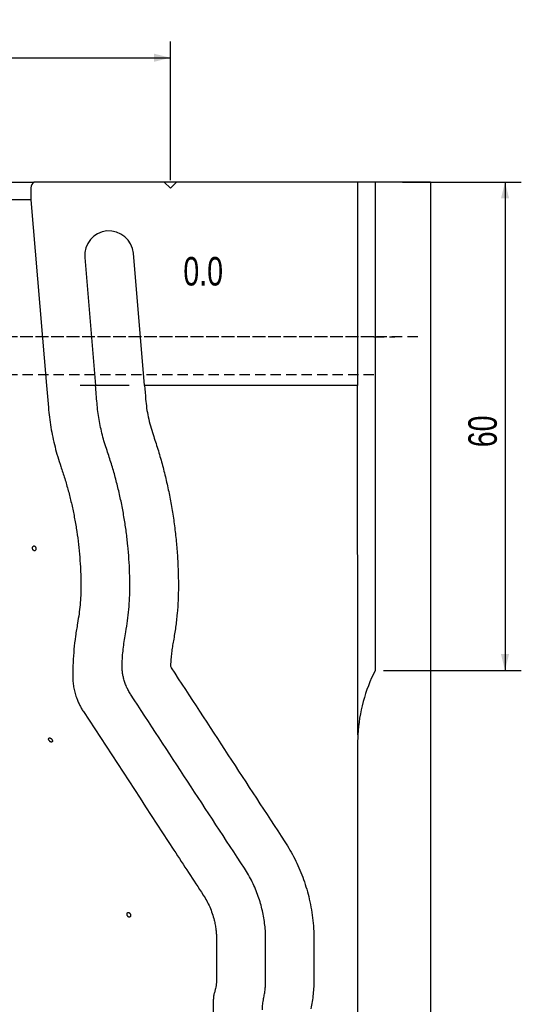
# Model space of a CAD drawing. Header units: millimetres. Extents: x 8 to 862, y 8 to 585.
# Tile 23 of 84: x 129 to 190, y 329 to 450. Entities that reach past the tile are written whole.
import ezdxf

# ---------------------------------------------------------------- set-up
doc = ezdxf.new("R2010")
doc.units = ezdxf.units.MM
doc.linetypes.add('HIDDEN', pattern=[1.905, 1.27, -0.635])
for name, color, linetype in [('DIMENSIONS', 2, 'Continuous'), ('HIDDEN', 3, 'HIDDEN'), ('TEXT', 2, 'Continuous')]:
    doc.layers.add(name, color=color, linetype=linetype)
doc.layers.add('OUTLINE', color=7, linetype='Continuous', lineweight=25)
doc.styles.add('SLDTEXTSTYLE0', font='TXT', dxfattribs={"width": 0.75})
doc.dimstyles.new('SLDDIMSTYLE2', dxfattribs={"dimtxt": 3.5, "dimasz": 2, "dimexe": 0, "dimexo": 0.0625, "dimgap": 0.875, "dimtad": 1, "dimrnd": 1e-09, "dimzin": 12, "dimdsep": 46, "dimtxsty": 'SLDTEXTSTYLE0', "dimsah": 1, "dimcen": 0.09, "dimadec": 0, "dimazin": 3, "dimtfac": 1, "dimtofl": 0, "dimtmove": 0, "dimatfit": 3, "dimfxl": 0, "dimfrac": 2, "dimtolj": 1, "dimtzin": 12, "dimarcsym": 0})

# ---------------------------------------------------------------- blocks, each defined once
blk = doc.blocks.new('_D_52')
at = {"layer": 'DIMENSIONS'}
for p, q in [((87.36, 430.08), (87.36, 447.11)), ((147.36, 430.08), (147.36, 447.11)), ((87.36, 445.11), (147.36, 445.11))]:
    blk.add_line(p, q, dxfattribs=at)
for points in [[(87.36, 445.11), (89.36, 444.61), (89.36, 445.61)], [(147.36, 445.11), (145.36, 445.61), (145.36, 444.61)]]:
    blk.add_solid(points, dxfattribs=at)
at = {"layer": 'DIMENSIONS', "char_height": 3.5, "attachment_point": 1, "style": 'SLDTEXTSTYLE0'}
for s, insert in [('%%c', (112.13, 449.62)), ('60', (117.41, 449.68))]:
    blk.add_mtext(s, dxfattribs=dict(at, insert=insert))
blk = doc.blocks.new('_D_55')
at = {"layer": 'DIMENSIONS'}
for p, q in [((175.87, 429.83), (190.49, 429.83)), ((188.49, 429.83), (188.49, 369.83)), ((173.54, 369.83), (190.49, 369.83))]:
    blk.add_line(p, q, dxfattribs=at)
for points in [[(188.49, 429.83), (187.99, 427.83), (188.99, 427.83)], [(188.49, 369.83), (188.99, 371.83), (187.99, 371.83)]]:
    blk.add_solid(points, dxfattribs=at)
at = {"layer": 'DIMENSIONS', "insert": (183.98, 397.25), "char_height": 3.5, "attachment_point": 1, "rotation": 90, "style": 'SLDTEXTSTYLE0'}
blk.add_mtext('60', dxfattribs=at)

msp = doc.modelspace()

# ---------------------------------------------------------------- linework, layer by layer
at = {"layer": 'HIDDEN'}
for p, q in [((177.77281, 410.83342), (117.35918, 410.83342)), ((172.37018, 410.83342), (127.35918, 410.83342)), ((172.37018, 410.83342), (174.92786, 410.83342)), ((177.77281, 410.83342), (174.92305, 410.83342)), ((172.37018, 406.13342), (127.35918, 406.13342))]:
    msp.add_line(p, q, dxfattribs=at)
at = {"layer": 'OUTLINE'}
for p, q in [((104.11376, 429.83342), (130.6046, 429.83342)), ((146.60918, 429.83342), (130.6046, 429.83342)), ((147.35918, 429.08342), (146.60918, 429.83342)), ((148.10918, 429.83342), (146.60918, 429.83342)), ((148.10918, 429.83342), (147.35918, 429.08342)), ((170.35918, 429.83342), (148.10918, 429.83342)), ((170.35918, 429.83342), (170.35918, 404.83342)), ((172.543, 429.83342), (170.35918, 429.83342)), ((172.543, 429.83342), (172.543, 369.83342)), ((179.33425, 429.83342), (172.543, 429.83342)), ((179.33425, 429.83342), (179.33425, 173.08726)), ((130.20918, 429.14326), (130.20918, 427.64876)), ((130.20918, 427.64876), (104.50918, 427.64876)), ((130.20918, 427.64876), (132.13283, 404.83342)), ((144.17541, 404.83342), (142.80514, 421.08547)), ((136.82635, 420.58136), (138.15412, 404.83342)), ((132.13283, 404.83342), (132.35918, 402.14876)), ((142.30714, 404.83342), (136.25548, 404.83342)), ((170.35918, 404.83342), (144.17541, 404.83342)), ((170.39394, 361.92446), (170.35918, 360.74586)), ((170.35918, 360.74586), (170.35918, 242.17482)), ((153.03396, 336.75441), (153.03394, 331.85461)), ((152.8036, 330.35448), (152.77214, 330.25448))]:
    msp.add_line(p, q, dxfattribs=at)
for centre, radius, start, end in [((131.00918, 429.14326), 0.8, 120.3796612, 180), ((139.81574, 420.83342), 3, 4.8194221, 184.8194221), ((190.35918, 360.74586), 20, 152.9750733, 176.6216001)]:
    msp.add_arc(centre, radius, start, end, dxfattribs=at)
for centre, major_axis, ratio, start_param, end_param in [((-9147.15815, 306.46034), (-3138.37424, 34551.57481), 0.266856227, 4.690937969, 4.691001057), ((9446.07608, 306.46034), (-3138.37424, 34551.57481), 0.266856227, 1.543715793, 1.543764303), ((-12409.0284, 306.46034), (0, 34561.72333), 0.363970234, 4.713993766, 4.715235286), ((11253.79778, 306.46034), (-24020.84896, 34157.89932), 0.219304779, 1.415937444, 1.416555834), ((-10882.71135, 306.46034), (-24020.84896, 34157.89932), 0.219304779, 4.560503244, 4.561121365), ((-9101.71416, 306.46034), (0, 34561.72333), 0.267949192, 4.713123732, 4.713265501), ((9425.78252, 306.46034), (0, 34561.72333), 0.267949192, 1.569919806, 1.570061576)]:
    msp.add_ellipse(centre, major_axis=major_axis, ratio=ratio, start_param=start_param, end_param=end_param, dxfattribs=at)
for points, knots in [([(144.31549, 403.15684), (144.35268, 402.78988), (144.42705, 402.05595), (144.62611, 400.96113), (144.88456, 399.87287), (145.11542, 399.16018), (145.23084, 398.80384)], [0, 0, 0, 0, 0.248074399, 0.49614994, 0.748075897, 1, 1, 1, 1]), ([(132.35918, 402.14876), (132.39844, 401.74099), (132.47696, 400.92528), (132.65817, 399.70925), (132.88629, 398.49488), (133.16784, 397.28524), (133.49728, 396.08092), (133.75889, 395.29091), (133.88967, 394.89599)], [0, 0, 0, 0, 0.165360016, 0.330790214, 0.496150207, 0.664075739, 0.832074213, 1, 1, 1, 1]), ([(139.5679, 396.85255), (139.46462, 397.16352), (139.25803, 397.78559), (138.99696, 398.73373), (138.77072, 399.69582), (138.58509, 400.67175), (138.4362, 401.65927), (138.3718, 402.3218), (138.33961, 402.65299)], [0, 0, 0, 0, 0.165360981, 0.330791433, 0.496153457, 0.664078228, 0.83207531, 1, 1, 1, 1]), ([(145.23084, 398.80384), (145.42819, 398.2116), (145.82304, 397.02666), (146.34124, 395.22546), (146.80476, 393.40917), (147.20754, 391.57885), (147.55367, 389.71988), (147.84004, 387.83298), (148.0653, 385.91942), (148.22506, 383.99885), (148.32501, 382.07451), (148.33681, 380.79049), (148.34272, 380.14876)], [0, 0, 0, 0, 0.098562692, 0.197204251, 0.295872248, 0.394513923, 0.493076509, 0.594403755, 0.695817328, 0.797259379, 0.898672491, 1, 1, 1, 1]), ([(142.37565, 380.14876), (142.37001, 380.70779), (142.35874, 381.82632), (142.27213, 383.50263), (142.13478, 385.17577), (141.94189, 386.84306), (141.69263, 388.5181), (141.38458, 390.19936), (141.01698, 391.88539), (140.59183, 393.55823), (140.1149, 395.21679), (139.75018, 396.30745), (139.5679, 396.85255)], [0, 0, 0, 0, 0.098561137, 0.197201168, 0.295867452, 0.394507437, 0.493068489, 0.594397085, 0.695812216, 0.797256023, 0.898671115, 1, 1, 1, 1]), ([(133.88967, 394.89599), (134.05446, 394.40171), (134.38416, 393.41284), (134.81341, 391.90885), (135.19431, 390.39214), (135.52374, 388.85311), (135.80117, 387.29342), (136.0249, 385.71441), (136.1933, 384.12852), (136.29551, 382.6708), (136.34996, 381.34383), (136.35604, 380.54721), (136.35908, 380.14876)], [0, 0, 0, 0, 0.1040533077, 0.2081688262, 0.3122845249, 0.4163379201, 0.5224456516, 0.6286184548, 0.7347917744, 0.8408991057, 0.9204216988, 1, 1, 1, 1]), ([(130.83153, 384.84729), (130.82564, 384.88065), (130.81385, 384.94737), (130.76827, 385.0342), (130.70782, 385.09849), (130.63705, 385.13284), (130.56445, 385.13339), (130.49804, 385.10009), (130.44544, 385.03668), (130.41266, 384.95035), (130.4035, 384.85083), (130.41906, 384.74936), (130.45755, 384.65736), (130.51454, 384.5852), (130.58349, 384.54099), (130.65655, 384.52973), (130.72542, 384.55265), (130.78251, 384.6072), (130.82104, 384.68717), (130.83626, 384.77182), (130.83284, 384.8263), (130.83153, 384.84729)], [0, 0, 0, 0, 0.053685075, 0.107370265, 0.161057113, 0.214745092, 0.268433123, 0.322120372, 0.375809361, 0.429495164, 0.48318321, 0.536868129, 0.590557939, 0.644250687, 0.697943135, 0.751629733, 0.805311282, 0.858993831, 0.912683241, 0.966376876, 1, 1, 1, 1]), ([(136.35908, 380.14876), (136.35422, 379.77255), (136.34449, 379.02015), (136.26429, 377.8909), (136.13984, 376.76252), (136.01275, 376.01455), (135.94921, 375.64056)], [0, 0, 0, 0, 0.248970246, 0.497941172, 0.748970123, 1, 1, 1, 1]), ([(141.8702, 374.55507), (141.9482, 375.01531), (142.10419, 375.93578), (142.25822, 377.33193), (142.35806, 378.73687), (142.36978, 379.67813), (142.37565, 380.14876)], [0, 0, 0, 0, 0.248970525, 0.497939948, 0.748970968, 1, 1, 1, 1]), ([(148.34272, 380.14876), (148.33521, 379.59225), (148.3202, 378.47925), (148.20065, 376.80886), (148.01568, 375.13978), (147.82713, 374.03343), (147.73285, 373.48025)], [0, 0, 0, 0, 0.2489709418, 0.4979425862, 0.7489712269, 1, 1, 1, 1]), ([(135.94921, 375.64056), (135.8584, 375.10645), (135.67679, 374.03822), (135.49713, 372.41793), (135.38035, 370.78739), (135.36611, 369.69497), (135.35899, 369.14876)], [0, 0, 0, 0, 0.248970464, 0.497941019, 0.748970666, 1, 1, 1, 1]), ([(141.42562, 370.79017), (141.44559, 371.10505), (141.48551, 371.73482), (141.5838, 372.67764), (141.7078, 373.6187), (141.81607, 374.24295), (141.8702, 374.55507)], [0, 0, 0, 0, 0.249499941, 0.498999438, 0.749499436, 1, 1, 1, 1]), ([(147.73285, 373.48025), (147.68939, 373.23121), (147.60245, 372.73313), (147.50232, 371.98024), (147.42254, 371.2239), (147.3899, 370.71731), (147.37358, 370.46401)], [0, 0, 0, 0, 0.249500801, 0.498999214, 0.749500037, 1, 1, 1, 1]), ([(142.4737, 366.89107), (142.37965, 367.0426), (142.19155, 367.34565), (141.95576, 367.83229), (141.75702, 368.34024), (141.60801, 368.84557), (141.5043, 369.33749), (141.44046, 369.8156), (141.40978, 370.30095), (141.42034, 370.6271), (141.42562, 370.79017)], [0, 0, 0, 0, 0.130267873, 0.260537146, 0.394535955, 0.528534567, 0.645079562, 0.761622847, 0.880811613, 1, 1, 1, 1]), ([(147.37358, 370.46401), (147.37423, 370.42228), (147.3758, 370.32197), (147.41624, 370.21606), (147.45247, 370.15826), (147.45771, 370.1499)], [0, 0, 0, 0, 0.378607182, 0.910064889, 1, 1, 1, 1]), ([(135.35899, 369.14876), (135.36433, 368.92719), (135.37502, 368.48405), (135.46154, 367.81752), (135.60147, 367.1541), (135.78058, 366.56391), (135.97734, 366.05206), (136.17775, 365.61285), (136.40374, 365.18331), (136.57674, 364.90825), (136.66324, 364.77071)], [0, 0, 0, 0, 0.143476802, 0.286954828, 0.434594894, 0.582236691, 0.685911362, 0.789584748, 0.89479225, 1, 1, 1, 1]), ([(136.66324, 364.77071), (140.37556, 359.09314), (145.28902, 351.57856), (150.20248, 344.06397), (151.40362, 342.22696)], [0, 0, 0, 0, 0.755540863, 1, 1, 1, 1]), ([(132.85652, 361.10079), (132.86125, 361.12282), (132.87072, 361.16688), (132.85011, 361.25086), (132.80598, 361.33657), (132.74091, 361.41612), (132.66284, 361.47991), (132.58033, 361.52076), (132.50265, 361.53401), (132.43846, 361.51819), (132.39499, 361.47515), (132.37723, 361.40981), (132.38732, 361.3296), (132.42425, 361.24357), (132.48393, 361.16143), (132.55956, 361.09242), (132.6424, 361.04436), (132.72303, 361.02244), (132.79181, 361.02937), (132.83655, 361.05878), (132.85098, 361.08913), (132.85652, 361.10079)], [0, 0, 0, 0, 0.053779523, 0.107558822, 0.161372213, 0.215176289, 0.268918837, 0.322593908, 0.376219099, 0.429818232, 0.483418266, 0.537044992, 0.590720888, 0.644466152, 0.69826626, 0.752081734, 0.805840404, 0.859495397, 0.913053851, 0.966585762, 1, 1, 1, 1]), ([(161.42184, 348.7773), (161.63777, 348.43498), (162.0698, 347.75008), (162.64461, 346.67952), (163.16876, 345.5708), (163.63283, 344.42273), (164.0352, 343.23932), (164.37619, 342.01136), (164.64999, 340.74179), (164.85028, 339.42741), (164.9768, 338.09666), (164.99242, 337.20182), (165.00023, 336.75441)], [0, 0, 0, 0, 0.095436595, 0.190946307, 0.286382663, 0.384576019, 0.482848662, 0.58104194, 0.685008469, 0.788974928, 0.894487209, 1, 1, 1, 1]), ([(159.06814, 336.75441), (159.0633, 337.0505), (159.05363, 337.64291), (158.97681, 338.52867), (158.85355, 339.41751), (158.6776, 340.30641), (158.44956, 341.19222), (158.16655, 342.07876), (157.82658, 342.96198), (157.42492, 343.84147), (156.97203, 344.7016), (156.6254, 345.25239), (156.45208, 345.52779)], [0, 0, 0, 0, 0.0956770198, 0.1914274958, 0.2871046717, 0.3855602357, 0.4840963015, 0.5825522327, 0.6861490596, 0.7897461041, 0.8948731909, 1, 1, 1, 1]), ([(151.40362, 342.22696), (151.5496, 341.99149), (151.84157, 341.52055), (152.20699, 340.76401), (152.51444, 339.97418), (152.73077, 339.23419), (152.87504, 338.56409), (152.96583, 337.96752), (153.02321, 337.36356), (153.03038, 336.95746), (153.03396, 336.75441)], [0, 0, 0, 0, 0.143481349, 0.286962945, 0.434608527, 0.582254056, 0.68592418, 0.78959421, 0.894796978, 1, 1, 1, 1]), ([(142.44179, 339.59061), (142.45198, 339.61608), (142.47237, 339.667), (142.47083, 339.76471), (142.44489, 339.86519), (142.39481, 339.9594), (142.32716, 340.035), (142.25081, 340.08279), (142.1756, 340.09798), (142.10978, 340.08053), (142.05941, 340.03321), (142.02907, 339.96052), (142.02224, 339.86903), (142.0406, 339.76822), (142.08285, 339.67018), (142.14412, 339.58743), (142.21682, 339.53013), (142.29245, 339.50419), (142.3623, 339.51177), (142.41279, 339.5447), (142.43388, 339.57809), (142.44179, 339.59061)], [0, 0, 0, 0, 0.054240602, 0.108453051, 0.163381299, 0.21884194, 0.274040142, 0.328171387, 0.380930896, 0.432767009, 0.484614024, 0.537359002, 0.591415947, 0.646547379, 0.702019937, 0.757019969, 0.811054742, 0.864096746, 0.916471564, 0.968681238, 1, 1, 1, 1]), ([(153.03394, 331.85461), (153.03123, 331.72911), (153.0258, 331.47813), (152.98104, 331.10099), (152.91108, 330.72465), (152.83942, 330.47787), (152.8036, 330.35448)], [0, 0, 0, 0, 0.247082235, 0.494164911, 0.747082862, 1, 1, 1, 1]), ([(158.8174, 329.50865), (158.85608, 329.70068), (158.93346, 330.08475), (159.01021, 330.66988), (159.06014, 331.2602), (159.06618, 331.65647), (159.0692, 331.85461)], [0, 0, 0, 0, 0.248561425, 0.497123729, 0.748562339, 1, 1, 1, 1]), ([(164.99917, 331.85461), (164.99452, 331.55349), (164.98522, 330.95127), (164.90929, 330.04721), (164.79138, 329.14413), (164.67096, 328.54689), (164.61075, 328.24826)], [0, 0, 0, 0, 0.248563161, 0.497125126, 0.748562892, 1, 1, 1, 1]), ([(152.63394, 329.35441), (152.63392, 317.59607), (152.63388, 294.07939), (152.634, 263.04033), (152.63408, 243.75963), (152.63412, 236.23726)], [0, 0, 0, 0, 0.3788237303, 0.7576478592, 1, 1, 1, 1]), ([(152.77214, 330.25448), (152.73234, 330.10885), (152.65179, 329.81415), (152.63993, 329.50884), (152.63394, 329.35441)], [0, 0, 0, 0, 0.494175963, 1, 1, 1, 1]), ([(158.66987, 328.13439), (158.67597, 328.36408), (158.68824, 328.82612), (158.77418, 329.28027), (158.8174, 329.50865)], [0, 0, 0, 0, 0.497125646, 1, 1, 1, 1])]:
    msp.add_open_spline(points, degree=3, knots=knots, dxfattribs=at)

# ---------------------------------------------------------------- texts
at = {"layer": 'TEXT', "insert": (148.95082, 420.62468), "char_height": 3.5, "attachment_point": 1, "style": 'SLDTEXTSTYLE0'}
msp.add_mtext('0.0', dxfattribs=at)

# ---------------------------------------------------------------- dimensions: what is measured, and where the dimension line sits
at = {"layer": 'DIMENSIONS'}
dim = msp.add_linear_dim(base=(147.35918, 445.11318), p1=(87.35918, 429.08342), p2=(147.35918, 429.08342), text='%%c<>', dimstyle='SLDDIMSTYLE2', dxfattribs=at)
dim.commit()
dim.dimension.update_dxf_attribs({"geometry": '_D_52', "text_midpoint": (117.35918, 445.11318), "dimtype": 160})
dim = msp.add_linear_dim(base=(188.49354, 369.83342), p1=(174.86876, 429.83342), p2=(172.543, 369.83342), angle=90, dimstyle='SLDDIMSTYLE2', dxfattribs=at)
dim.commit()
dim.dimension.update_dxf_attribs({"geometry": '_D_55', "text_midpoint": (188.49354, 399.83342), "dimtype": 160})

doc.saveas('drawing.dxf')
